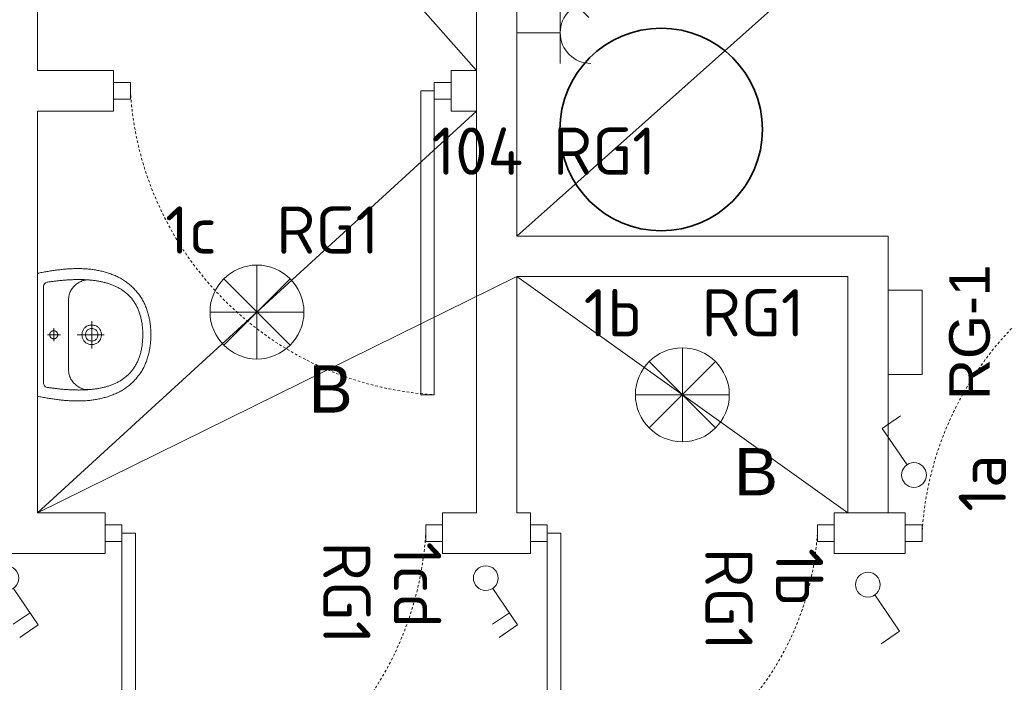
# Model space of a CAD drawing. Header units: millimetres. Extents: x -6697 to 21546, y -3389 to 18959.
# Tile 99 of 153: x 2969 to 3261, y 6495 to 6692. Entities that reach past the tile are written whole.
import ezdxf
from ezdxf.enums import TextEntityAlignment as Align

# ---------------------------------------------------------------- set-up
doc = ezdxf.new("R2010")
doc.units = ezdxf.units.MM
doc.linetypes.add('JIS_02_0.7', pattern=[1.35, 0.75, -0.6])
for name, color, linetype, lineweight in [('2DH_OBP', 51, 'Continuous', 35), ('oswietlenie opisy', 7, 'Continuous', 20), ('oswietlenie oprawy', 150, 'Continuous', 20), ('sciany_wew', 7, 'Continuous', 18), ('stolarka_mysz_drzwi', 7, 'Continuous', 5)]:
    doc.layers.add(name, color=color, linetype=linetype, lineweight=lineweight)
doc.layers.add('gniazda', color=7, linetype='Continuous', lineweight=13, true_color=0x2775b9)
doc.layers.add('sanitarka', color=7, linetype='Continuous', lineweight=5, true_color=0x666666)
doc.layers.add('pomocnicza', color=6, linetype='Continuous', lineweight=20, plot=False)
doc.styles.add('ISO', font='isocpeur.ttf')
doc.styles.get("Standard").update_dxf_attribs({"font": 'arial.ttf'})

# ---------------------------------------------------------------- blocks, each defined once
blk = doc.blocks.new('*U198')
at = {"layer": 'oswietlenie oprawy'}
blk.add_lwpolyline([(3.03, 2.07), (13.82, 9.42), (17.55, 3.95)], dxfattribs=at)
blk.add_circle((0, 0), 3.67, dxfattribs=at)
at = {"style": 'ISO', "flags": 8}
for tag, p in [('OBWOD_NUMER', (-10.85, -20.24)), ('ROZDZIELNICA_NR', (-10.85, -41.16))]:
    blk.add_attdef(tag, text='', height=14, dxfattribs=at).set_placement(p, align=Align.MIDDLE_LEFT)
blk = doc.blocks.new('umywalka60')
at = {"layer": 'sanitarka'}
blk.add_line((24.25, 6), (24.25, 6), dxfattribs=at)
for points in [[(45.51, 0), (22.8, 0), (0, 0), (-0.1, 0.42), (-0.19, 0.85), (-0.28, 1.28), (-0.36, 1.72), (-0.44, 2.15), (-0.52, 2.59), (-0.59, 3.03), (-0.67, 3.47), (-0.73, 3.92), (-0.8, 4.36), (-0.87, 4.8), (-0.93, 5.25), (-0.99, 5.69), (-1.05, 6.13), (-1.11, 6.57), (-1.17, 7.01), (-1.23, 7.45), (-1.29, 7.89), (-1.34, 8.32), (-1.4, 8.75), (-1.45, 9.17), (-1.49, 9.59), (-1.53, 10.01), (-1.57, 10.43), (-1.6, 10.85), (-1.63, 11.28), (-1.66, 11.7), (-1.68, 12.12), (-1.71, 12.54), (-1.72, 12.97), (-1.74, 13.39), (-1.75, 13.81), (-1.76, 14.24), (-1.76, 14.66), (-1.76, 15.09), (-1.75, 15.51), (-1.74, 15.93), (-1.73, 16.35), (-1.72, 16.78), (-1.69, 17.2), (-1.67, 17.62), (-1.64, 18.04), (-1.61, 18.47), (-1.57, 18.89), (-1.53, 19.31), (-1.48, 19.73), (-1.43, 20.14), (-1.37, 20.56), (-1.31, 20.98), (-1.24, 21.4), (-1.17, 21.81), (-1.09, 22.23), (-1.01, 22.64), (-0.92, 23.05), (-0.83, 23.47), (-0.74, 23.88), (-0.63, 24.29), (-0.52, 24.69), (-0.41, 25.1), (-0.29, 25.51), (-0.17, 25.91), (-0.04, 26.31), (0.1, 26.72), (0.24, 27.12), (0.39, 27.51), (0.55, 27.91), (0.71, 28.31), (0.87, 28.7), (1.05, 29.09), (1.05, 29.09), (1.23, 29.49), (1.43, 29.89), (1.63, 30.29), (1.83, 30.67), (2.05, 31.05), (2.27, 31.43), (2.49, 31.8), (2.73, 32.16), (2.97, 32.52), (3.21, 32.87), (3.47, 33.21), (3.73, 33.55), (4, 33.89), (4.27, 34.21), (4.55, 34.54), (4.84, 34.85), (5.14, 35.16), (5.44, 35.47), (5.75, 35.77), (6.06, 36.06), (6.38, 36.35), (6.71, 36.63), (7.05, 36.91), (7.4, 37.18), (7.75, 37.45), (8.1, 37.71), (8.47, 37.96), (8.84, 38.21), (9.22, 38.46), (9.58, 38.68), (9.94, 38.9), (10.31, 39.11), (10.68, 39.31), (11.06, 39.5), (11.45, 39.68), (11.84, 39.86), (12.23, 40.03), (12.63, 40.19), (13.03, 40.34), (13.43, 40.48), (13.84, 40.62), (14.25, 40.75), (14.67, 40.87), (15.09, 40.98), (15.51, 41.09), (15.93, 41.19), (16.35, 41.29), (16.78, 41.37), (17.2, 41.45), (17.63, 41.53), (18.06, 41.6), (18.49, 41.66), (18.92, 41.72), (19.35, 41.77), (19.78, 41.82), (20.21, 41.86), (20.63, 41.9), (21.06, 41.93), (21.49, 41.95), (21.91, 41.98), (22.33, 41.99), (22.75, 42.01), (22.75, 42.01), (23.18, 41.99), (23.6, 41.98), (24.02, 41.95), (24.45, 41.93), (24.88, 41.9), (25.3, 41.86), (25.73, 41.82), (26.16, 41.77), (26.59, 41.72), (27.02, 41.66), (27.45, 41.6), (27.88, 41.53), (28.31, 41.45), (28.73, 41.37), (29.16, 41.29), (29.58, 41.19), (30, 41.09), (30.42, 40.98), (30.84, 40.87), (31.25, 40.75), (31.67, 40.62), (32.07, 40.48), (32.48, 40.34), (32.88, 40.19), (33.28, 40.03), (33.67, 39.86), (34.06, 39.68), (34.45, 39.5), (34.83, 39.31), (35.2, 39.11), (35.57, 38.9), (35.93, 38.68), (36.29, 38.46), (36.29, 38.46), (36.67, 38.21), (37.04, 37.96), (37.41, 37.71), (37.76, 37.45), (38.11, 37.18), (38.46, 36.91), (38.79, 36.63), (39.12, 36.35), (39.45, 36.06), (39.76, 35.77), (40.07, 35.47), (40.37, 35.16), (40.67, 34.85), (40.96, 34.54), (41.24, 34.21), (41.51, 33.89), (41.78, 33.55), (42.04, 33.21), (42.3, 32.87), (42.54, 32.52), (42.78, 32.16), (43.02, 31.8), (43.24, 31.43), (43.46, 31.05), (43.68, 30.67), (43.88, 30.29), (44.08, 29.89), (44.28, 29.49), (44.46, 29.09), (44.46, 29.09), (44.64, 28.7), (44.8, 28.31), (44.96, 27.91), (45.12, 27.51), (45.27, 27.12), (45.41, 26.72), (45.55, 26.31), (45.68, 25.91), (45.8, 25.51), (45.92, 25.1), (46.03, 24.69), (46.14, 24.29), (46.25, 23.88), (46.34, 23.47), (46.43, 23.05), (46.52, 22.64), (46.6, 22.23), (46.68, 21.81), (46.75, 21.4), (46.82, 20.98), (46.88, 20.56), (46.94, 20.14), (46.99, 19.73), (47.03, 19.31), (47.08, 18.89), (47.12, 18.47), (47.15, 18.04), (47.18, 17.62), (47.2, 17.2), (47.22, 16.78), (47.24, 16.35), (47.25, 15.93), (47.26, 15.51), (47.27, 15.09), (47.27, 14.66), (47.26, 14.24), (47.26, 13.81), (47.25, 13.39), (47.23, 12.97), (47.22, 12.54), (47.19, 12.12), (47.17, 11.7), (47.14, 11.28), (47.11, 10.85), (47.08, 10.43), (47.04, 10.01), (47, 9.59), (46.96, 9.17), (46.91, 8.75), (46.91, 8.75), (46.85, 8.32), (46.79, 7.89), (46.74, 7.45), (46.68, 7.01), (46.62, 6.57), (46.56, 6.13), (46.5, 5.69), (46.44, 5.25), (46.37, 4.8), (46.31, 4.36), (46.24, 3.92), (46.17, 3.47), (46.1, 3.03), (46.02, 2.59), (45.95, 2.15), (45.87, 1.72), (45.78, 1.28), (45.69, 0.85), (45.6, 0.42)], [(22.75, 38.99), (23.24, 38.98), (23.72, 38.97), (24.19, 38.95), (24.66, 38.92), (25.12, 38.89), (25.57, 38.85), (26.01, 38.8), (26.45, 38.75), (26.87, 38.69), (27.3, 38.62), (27.71, 38.55), (28.12, 38.48), (28.52, 38.39), (28.92, 38.3), (29.3, 38.21), (29.69, 38.11), (30.06, 38), (30.43, 37.89), (30.79, 37.77), (31.15, 37.65), (31.5, 37.52), (31.84, 37.39), (32.17, 37.25), (32.5, 37.11), (32.83, 36.96), (33.15, 36.8), (33.46, 36.64), (33.76, 36.48), (34.06, 36.31), (34.36, 36.14), (34.64, 35.96), (34.93, 35.77), (35.2, 35.58), (35.47, 35.39), (35.74, 35.19), (36, 34.99), (36.25, 34.79), (36.5, 34.58), (36.74, 34.36), (36.98, 34.14), (37.21, 33.92), (37.44, 33.69), (37.66, 33.46), (37.87, 33.23), (38.08, 32.99), (38.29, 32.74), (38.49, 32.5), (38.68, 32.25), (38.88, 31.99), (39.06, 31.74), (39.24, 31.48), (39.42, 31.21), (39.59, 30.95), (39.75, 30.67), (39.92, 30.4), (40.07, 30.12), (40.23, 29.84), (40.37, 29.56), (40.52, 29.27), (40.66, 28.98), (40.79, 28.69), (40.92, 28.4), (41.05, 28.1), (41.17, 27.8), (41.29, 27.5), (41.4, 27.19), (41.51, 26.89), (41.62, 26.58), (41.72, 26.26), (41.82, 25.95), (41.91, 25.63), (42, 25.32), (42.09, 24.99), (42.17, 24.67), (42.25, 24.35), (42.32, 24.02), (42.4, 23.69), (42.46, 23.36), (42.53, 23.03), (42.59, 22.7), (42.65, 22.36), (42.71, 22.03), (42.76, 21.69), (42.81, 21.35), (42.85, 21.01), (42.89, 20.67), (42.93, 20.33), (42.97, 19.98), (43, 19.64), (43.03, 19.29), (43.06, 18.95), (43.09, 18.6), (43.11, 18.25), (43.13, 17.9), (43.14, 17.56), (43.16, 17.21), (43.17, 16.86), (43.18, 16.51), (43.19, 16.15), (43.19, 15.8), (43.19, 15.45), (43.19, 15.1), (43.19, 14.75), (43.19, 14.4), (43.18, 14.05), (43.17, 13.69), (43.16, 13.34), (43.15, 12.99), (43.14, 12.64), (43.12, 12.29), (43.1, 11.94), (43.08, 11.59), (43.06, 11.24), (43.04, 10.89), (43.01, 10.54), (42.99, 10.2), (42.96, 9.85), (42.93, 9.51), (42.9, 9.16), (42.87, 8.82), (42.83, 8.48), (42.8, 8.14), (42.76, 7.8), (42.73, 7.46), (42.69, 7.12), (42.65, 6.78), (42.61, 6.45), (42.57, 6.12), (42.53, 5.79), (42.48, 5.46), (42.44, 5.13), (42.4, 4.8), (42.35, 4.48), (42.31, 4.16), (42.26, 3.83), (42.21, 3.52), (42.21, 3.52), (41.99, 2.96), (41.66, 2.57), (41.21, 2.32), (40.61, 2.19), (22.75, 2.18), (4.9, 2.19), (4.3, 2.32), (3.85, 2.57), (3.52, 2.96), (3.29, 3.52), (3.25, 3.83), (3.2, 4.16), (3.16, 4.48), (3.11, 4.8), (3.07, 5.13), (3.02, 5.46), (2.98, 5.79), (2.94, 6.12), (2.9, 6.45), (2.86, 6.78), (2.82, 7.12), (2.78, 7.46), (2.75, 7.8), (2.71, 8.14), (2.68, 8.48), (2.64, 8.82), (2.61, 9.16), (2.58, 9.51), (2.55, 9.85), (2.52, 10.2), (2.5, 10.54), (2.47, 10.89), (2.45, 11.24), (2.43, 11.59), (2.41, 11.94), (2.39, 12.29), (2.37, 12.64), (2.36, 12.99), (2.35, 13.34), (2.34, 13.69), (2.33, 14.05), (2.32, 14.4), (2.32, 14.75), (2.31, 15.1), (2.31, 15.45), (2.32, 15.8), (2.32, 16.15), (2.33, 16.51), (2.34, 16.86), (2.35, 17.21), (2.36, 17.56), (2.38, 17.9), (2.4, 18.25), (2.42, 18.6), (2.45, 18.95), (2.48, 19.29), (2.51, 19.64), (2.54, 19.98), (2.58, 20.33), (2.62, 20.67), (2.66, 21.01), (2.7, 21.35), (2.75, 21.69), (2.8, 22.03), (2.86, 22.36), (2.92, 22.7), (2.98, 23.03), (3.04, 23.36), (3.11, 23.69), (3.18, 24.02), (3.26, 24.35), (3.34, 24.67), (3.42, 24.99), (3.51, 25.32), (3.6, 25.63), (3.69, 25.95), (3.79, 26.26), (3.89, 26.58), (4, 26.89), (4.11, 27.19), (4.22, 27.5), (4.34, 27.8), (4.46, 28.1), (4.59, 28.4), (4.72, 28.69), (4.85, 28.98), (4.99, 29.27), (5.14, 29.56), (5.28, 29.84), (5.44, 30.12), (5.59, 30.4), (5.75, 30.67), (5.92, 30.95), (6.09, 31.21), (6.27, 31.48), (6.45, 31.74), (6.63, 31.99), (6.82, 32.25), (7.02, 32.5), (7.22, 32.74), (7.43, 32.99), (7.64, 33.23), (7.85, 33.46), (8.07, 33.69), (8.3, 33.92), (8.53, 34.14), (8.77, 34.36), (9.01, 34.58), (9.26, 34.79), (9.51, 34.99), (9.77, 35.19), (10.04, 35.39), (10.31, 35.58), (10.58, 35.77), (10.86, 35.96), (11.15, 36.14), (11.45, 36.31), (11.75, 36.48), (12.05, 36.64), (12.36, 36.8), (12.68, 36.96), (13, 37.11), (13.33, 37.25), (13.67, 37.39), (14.01, 37.52), (14.36, 37.65), (14.72, 37.77), (15.08, 37.89), (15.45, 38), (15.82, 38.11), (16.2, 38.21), (16.59, 38.3), (16.99, 38.39), (17.39, 38.48), (17.8, 38.55), (18.21, 38.62), (18.64, 38.69), (19.06, 38.75), (19.5, 38.8), (19.94, 38.85), (20.39, 38.89), (20.85, 38.92), (21.32, 38.95), (21.79, 38.97), (22.27, 38.98), (22.75, 38.99)], [(26.36, 20.05), (26.34, 20.41), (26.3, 20.75), (26.23, 21.08), (26.14, 21.38), (26.03, 21.66), (25.9, 21.93), (25.74, 22.17), (25.57, 22.4), (25.38, 22.61), (25.18, 22.8), (24.96, 22.97), (24.73, 23.12), (24.49, 23.25), (24.24, 23.37), (23.98, 23.46), (23.71, 23.54), (23.44, 23.59), (23.17, 23.63), (22.89, 23.65), (22.62, 23.65), (22.34, 23.63), (22.07, 23.59), (21.8, 23.54), (21.53, 23.46), (21.27, 23.37), (21.02, 23.25), (20.78, 23.12), (20.55, 22.97), (20.33, 22.8), (20.13, 22.61), (19.94, 22.4), (19.77, 22.17), (19.61, 21.93), (19.48, 21.66), (19.37, 21.38), (19.28, 21.07), (19.21, 20.75), (19.17, 20.41), (19.15, 20.05), (19.17, 19.69), (19.21, 19.35), (19.28, 19.03), (19.37, 18.73), (19.48, 18.44), (19.61, 18.18), (19.77, 17.93), (19.94, 17.7), (20.13, 17.5), (20.33, 17.31), (20.55, 17.14), (20.78, 16.98), (21.02, 16.85), (21.27, 16.74), (21.53, 16.64), (21.8, 16.57), (22.07, 16.51), (22.34, 16.47), (22.62, 16.45), (22.89, 16.45), (23.17, 16.47), (23.44, 16.51), (23.71, 16.57), (23.98, 16.64), (24.24, 16.74), (24.49, 16.85), (24.73, 16.98), (24.96, 17.14), (25.18, 17.31), (25.38, 17.5), (25.57, 17.7), (25.74, 17.93), (25.9, 18.18), (26.03, 18.44), (26.14, 18.73), (26.23, 19.03), (26.3, 19.35), (26.34, 19.69), (26.36, 20.05)], [(25.05, 20.05), (25.03, 20.42), (24.96, 20.76), (24.86, 21.06), (24.71, 21.33), (24.54, 21.57), (24.34, 21.78), (24.11, 21.95), (23.86, 22.1), (23.6, 22.21), (23.32, 22.29), (23.04, 22.34), (22.75, 22.35), (22.47, 22.34), (22.18, 22.29), (21.91, 22.21), (21.65, 22.1), (21.4, 21.95), (21.17, 21.78), (20.97, 21.57), (20.8, 21.33), (20.65, 21.06), (20.55, 20.76), (20.48, 20.42), (20.45, 20.05), (20.48, 19.68), (20.55, 19.35), (20.65, 19.05), (20.8, 18.77), (20.97, 18.53), (21.17, 18.33), (21.4, 18.15), (21.65, 18.01), (21.91, 17.9), (22.19, 17.82), (22.47, 17.77), (22.75, 17.75), (23.04, 17.77), (23.32, 17.82), (23.6, 17.9), (23.86, 18.01), (24.11, 18.15), (24.34, 18.33), (24.54, 18.53), (24.71, 18.77), (24.86, 19.05), (24.96, 19.35), (25.03, 19.69), (25.05, 20.05)], [(24.25, 6), (24.25, 5.98), (24.25, 5.96), (24.25, 5.94), (24.25, 5.92), (24.25, 5.9), (24.25, 5.88), (24.25, 5.85), (24.25, 5.83), (24.24, 5.81), (24.24, 5.79), (24.24, 5.77), (24.23, 5.75), (24.23, 5.73), (24.23, 5.71), (24.22, 5.69), (24.22, 5.67), (24.21, 5.64), (24.21, 5.62), (24.2, 5.6), (24.2, 5.58), (24.19, 5.56), (24.18, 5.54), (24.18, 5.52), (24.17, 5.5), (24.16, 5.48), (24.15, 5.46), (24.15, 5.44), (24.14, 5.42), (24.13, 5.4), (24.12, 5.38), (24.11, 5.36), (24.1, 5.35), (24.09, 5.33), (24.09, 5.31), (24.08, 5.29), (24.07, 5.27), (24.05, 5.25), (24.04, 5.23), (24.03, 5.22), (24.02, 5.2), (24.01, 5.18), (24, 5.16), (23.99, 5.14), (23.97, 5.13), (23.96, 5.11), (23.95, 5.09), (23.94, 5.08), (23.92, 5.06), (23.91, 5.04), (23.9, 5.03), (23.88, 5.01), (23.87, 4.99), (23.85, 4.98), (23.84, 4.96), (23.82, 4.95), (23.81, 4.93), (23.79, 4.92), (23.78, 4.9), (23.76, 4.89), (23.75, 4.88), (23.73, 4.86), (23.71, 4.85), (23.7, 4.83), (23.68, 4.82), (23.67, 4.81), (23.65, 4.8), (23.63, 4.78), (23.61, 4.77), (23.6, 4.76), (23.58, 4.75), (23.56, 4.74), (23.54, 4.72), (23.52, 4.71), (23.51, 4.7), (23.49, 4.69), (23.47, 4.68), (23.45, 4.67), (23.43, 4.66), (23.41, 4.65), (23.39, 4.64), (23.37, 4.63), (23.35, 4.63), (23.34, 4.62), (23.32, 4.61), (23.3, 4.6), (23.28, 4.59), (23.26, 4.59), (23.24, 4.58), (23.22, 4.57), (23.2, 4.57), (23.18, 4.56), (23.15, 4.55), (23.13, 4.55), (23.11, 4.54), (23.09, 4.54), (23.07, 4.53), (23.05, 4.53), (23.03, 4.53), (23.01, 4.52), (22.99, 4.52), (22.97, 4.52), (22.95, 4.51), (22.93, 4.51), (22.9, 4.51), (22.88, 4.51), (22.86, 4.5), (22.84, 4.5), (22.82, 4.5), (22.8, 4.5), (22.78, 4.5), (22.76, 4.5), (22.74, 4.5), (22.71, 4.5), (22.69, 4.5), (22.67, 4.5), (22.65, 4.5), (22.63, 4.51), (22.61, 4.51), (22.59, 4.51), (22.57, 4.51), (22.54, 4.52), (22.52, 4.52), (22.5, 4.52), (22.48, 4.53), (22.46, 4.53), (22.44, 4.53), (22.42, 4.54), (22.4, 4.54), (22.38, 4.55), (22.36, 4.55), (22.34, 4.56), (22.32, 4.57), (22.3, 4.57), (22.28, 4.58), (22.26, 4.59), (22.24, 4.59), (22.22, 4.6), (22.2, 4.61), (22.18, 4.62), (22.16, 4.62), (22.14, 4.63), (22.12, 4.64), (22.1, 4.65), (22.08, 4.66), (22.06, 4.67), (22.04, 4.68), (22.02, 4.69), (22.01, 4.7), (21.99, 4.71), (21.97, 4.72), (21.95, 4.73), (21.93, 4.74), (21.92, 4.76), (21.9, 4.77), (21.88, 4.78), (21.86, 4.79), (21.85, 4.81), (21.83, 4.82), (21.81, 4.83), (21.8, 4.85), (21.78, 4.86), (21.76, 4.87), (21.75, 4.89), (21.73, 4.9), (21.72, 4.92), (21.7, 4.93), (21.69, 4.95), (21.67, 4.96), (21.66, 4.98), (21.64, 4.99), (21.63, 5.01), (21.62, 5.02), (21.6, 5.04), (21.59, 5.06), (21.58, 5.07), (21.56, 5.09), (21.55, 5.11), (21.54, 5.12), (21.52, 5.14), (21.51, 5.16), (21.5, 5.18), (21.49, 5.19), (21.48, 5.21), (21.47, 5.23), (21.46, 5.25), (21.45, 5.27), (21.44, 5.29), (21.43, 5.3), (21.42, 5.32), (21.41, 5.34), (21.4, 5.36), (21.39, 5.38), (21.38, 5.4), (21.37, 5.42), (21.36, 5.44), (21.36, 5.46), (21.35, 5.48), (21.34, 5.5), (21.33, 5.52), (21.33, 5.54), (21.32, 5.56), (21.31, 5.58), (21.31, 5.6), (21.3, 5.62), (21.3, 5.64), (21.29, 5.66), (21.29, 5.68), (21.28, 5.7), (21.28, 5.72), (21.28, 5.75), (21.27, 5.77), (21.27, 5.79), (21.27, 5.81), (21.26, 5.83), (21.26, 5.85), (21.26, 5.87), (21.26, 5.89), (21.26, 5.91), (21.26, 5.93), (21.26, 5.96), (21.25, 5.98), (21.25, 6), (21.25, 6.02), (21.25, 6.04), (21.26, 6.06), (21.26, 6.08), (21.26, 6.1), (21.26, 6.13), (21.26, 6.15), (21.26, 6.17), (21.27, 6.19), (21.27, 6.21), (21.27, 6.23), (21.28, 6.25), (21.28, 6.27), (21.28, 6.29), (21.29, 6.31), (21.29, 6.34), (21.3, 6.36), (21.3, 6.38), (21.31, 6.4), (21.31, 6.42), (21.32, 6.44), (21.33, 6.46), (21.33, 6.48), (21.34, 6.5), (21.35, 6.52), (21.35, 6.54), (21.36, 6.56), (21.37, 6.58), (21.38, 6.6), (21.39, 6.62), (21.4, 6.64), (21.4, 6.66), (21.41, 6.67), (21.42, 6.69), (21.43, 6.71), (21.44, 6.73), (21.45, 6.75), (21.47, 6.77), (21.48, 6.79), (21.49, 6.8), (21.5, 6.82), (21.51, 6.84), (21.52, 6.86), (21.53, 6.87), (21.55, 6.89), (21.56, 6.91), (21.57, 6.92), (21.59, 6.94), (21.6, 6.96), (21.61, 6.97), (21.63, 6.99), (21.64, 7.01), (21.66, 7.02), (21.67, 7.04), (21.68, 7.05), (21.7, 7.07), (21.72, 7.08), (21.73, 7.1), (21.75, 7.11), (21.76, 7.13), (21.78, 7.14), (21.79, 7.15), (21.81, 7.17), (21.83, 7.18), (21.84, 7.19), (21.86, 7.21), (21.88, 7.22), (21.9, 7.23), (21.91, 7.24), (21.93, 7.25), (21.95, 7.27), (21.97, 7.28), (21.98, 7.29), (22, 7.3), (22.02, 7.31), (22.04, 7.32), (22.06, 7.33), (22.08, 7.34), (22.1, 7.35), (22.12, 7.36), (22.13, 7.37), (22.15, 7.38), (22.17, 7.38), (22.19, 7.39), (22.21, 7.4), (22.23, 7.41), (22.25, 7.41), (22.27, 7.42), (22.29, 7.43), (22.31, 7.43), (22.33, 7.44), (22.35, 7.45), (22.37, 7.45), (22.4, 7.46), (22.42, 7.46), (22.44, 7.47), (22.46, 7.47), (22.48, 7.47), (22.5, 7.48), (22.52, 7.48), (22.54, 7.49), (22.56, 7.49), (22.58, 7.49), (22.6, 7.49), (22.63, 7.5), (22.65, 7.5), (22.67, 7.5), (22.69, 7.5), (22.71, 7.5), (22.73, 7.5), (22.75, 7.5), (22.77, 7.5), (22.8, 7.5), (22.82, 7.5), (22.84, 7.5), (22.86, 7.5), (22.88, 7.5), (22.9, 7.49), (22.92, 7.49), (22.94, 7.49), (22.96, 7.49), (22.99, 7.48), (23.01, 7.48), (23.03, 7.48), (23.05, 7.47), (23.07, 7.47), (23.09, 7.46), (23.11, 7.46), (23.13, 7.45), (23.15, 7.45), (23.17, 7.44), (23.19, 7.44), (23.21, 7.43), (23.23, 7.42), (23.25, 7.42), (23.27, 7.41), (23.29, 7.4), (23.31, 7.39), (23.33, 7.39), (23.35, 7.38), (23.37, 7.37), (23.39, 7.36), (23.41, 7.35), (23.43, 7.34), (23.45, 7.33), (23.47, 7.32), (23.48, 7.31), (23.5, 7.3), (23.52, 7.29), (23.54, 7.28), (23.56, 7.27), (23.58, 7.26), (23.59, 7.24), (23.61, 7.23), (23.63, 7.22), (23.64, 7.21), (23.66, 7.2), (23.68, 7.18), (23.7, 7.17), (23.71, 7.16), (23.73, 7.14), (23.74, 7.13), (23.76, 7.11), (23.78, 7.1), (23.79, 7.08), (23.81, 7.07), (23.82, 7.06), (23.84, 7.04), (23.85, 7.02), (23.87, 7.01), (23.88, 6.99), (23.89, 6.98), (23.91, 6.96), (23.92, 6.94), (23.93, 6.93), (23.95, 6.91), (23.96, 6.89), (23.97, 6.88), (23.98, 6.86), (24, 6.84), (24.01, 6.82), (24.02, 6.81), (24.03, 6.79), (24.04, 6.77), (24.05, 6.75), (24.06, 6.73), (24.07, 6.72), (24.08, 6.7), (24.09, 6.68), (24.1, 6.66), (24.11, 6.64), (24.12, 6.62), (24.13, 6.6), (24.14, 6.58), (24.15, 6.56), (24.15, 6.54), (24.16, 6.52), (24.17, 6.5), (24.18, 6.48), (24.18, 6.46), (24.19, 6.44), (24.19, 6.42), (24.2, 6.4), (24.21, 6.38), (24.21, 6.36), (24.22, 6.34), (24.22, 6.32), (24.22, 6.3), (24.23, 6.28), (24.23, 6.26), (24.24, 6.24), (24.24, 6.21), (24.24, 6.19), (24.24, 6.17), (24.25, 6.15), (24.25, 6.13), (24.25, 6.11), (24.25, 6.09), (24.25, 6.07), (24.25, 6.05), (24.25, 6.02), (24.25, 6)]]:
    blk.add_lwpolyline(points, close=True, dxfattribs=at)
for points in [[(22.75, 24.73), (22.75, 14.72)], [(9.86, 11.5), (9.37, 11.52), (8.9, 11.56), (8.44, 11.63), (8, 11.73), (7.57, 11.86), (7.16, 12), (6.76, 12.17), (6.38, 12.36), (6.02, 12.58), (5.67, 12.8), (5.34, 13.05), (5.02, 13.31), (4.73, 13.58), (4.44, 13.87), (4.18, 14.17), (3.93, 14.48), (3.71, 14.8), (3.5, 15.12), (3.3, 15.45), (3.13, 15.79), (2.98, 16.12), (2.84, 16.46), (2.72, 16.8), (2.63, 17.14), (2.55, 17.47), (2.49, 17.8), (2.45, 18.13), (2.44, 18.45), (2.44, 18.76), (2.46, 19.06)], [(27.85, 20.08), (17.66, 20.08)], [(43.05, 19.06), (43.07, 18.76), (43.07, 18.45), (43.06, 18.13), (43.02, 17.8), (42.96, 17.47), (42.88, 17.14), (42.79, 16.8), (42.67, 16.46), (42.53, 16.12), (42.38, 15.79), (42.2, 15.45), (42.01, 15.12), (41.8, 14.8), (41.57, 14.48), (41.33, 14.17), (41.07, 13.87), (40.78, 13.58), (40.49, 13.31), (40.17, 13.05), (39.84, 12.8), (39.49, 12.58), (39.13, 12.36), (38.75, 12.17), (38.35, 12), (37.94, 11.86), (37.51, 11.73), (37.07, 11.63), (36.61, 11.56), (36.14, 11.52), (35.65, 11.5)], [(35.65, 11.5), (22.75, 11.5), (9.86, 11.5)], [(22.75, 8.53), (22.75, 3.69)], [(20.33, 6), (25.19, 6)]]:
    blk.add_lwpolyline(points, dxfattribs=at)
blk = doc.blocks.new('*U152')
at = {"layer": 'stolarka_mysz_drzwi'}
for points in [[(-9, 0), (-9, 90), (-5, 90), (-5, 0)], [(-95, -2.5), (-100, -2.5), (-100, 2.5), (-95, 2.5)], [(0, -2.5), (-5, -2.5), (-5, 2.5), (0, 2.5)]]:
    blk.add_lwpolyline(points, close=True, dxfattribs=at)
at = {"layer": 'stolarka_mysz_drzwi', "linetype": 'JIS_02_0.7'}
blk.add_arc((0.76, -5.76), 95.93, 93.4421, 176.5579, dxfattribs=at)
at = {"style": 'ISO', "flags": 9}
for tag, p in [('MATERIAL', (167.97, -34.59)), ('KOLOR_DRZWI', (168.38, -55.85)), ('WYPELNIENIE_DRZWI', (168.01, -77.63))]:
    blk.add_attdef(tag, p, '', height=14, dxfattribs=at)
blk = doc.blocks.new('*U153')
at = {"layer": 'stolarka_mysz_drzwi'}
for points in [[(9, 0), (9, 90), (5, 90), (5, 0)], [(0, -2.5), (5, -2.5), (5, 2.5), (0, 2.5)], [(95, -2.5), (100, -2.5), (100, 2.5), (95, 2.5)]]:
    blk.add_lwpolyline(points, close=True, dxfattribs=at)
at = {"layer": 'stolarka_mysz_drzwi', "linetype": 'JIS_02_0.7'}
blk.add_arc((-0.76, -5.76), 95.93, 3.4421, 86.5579, dxfattribs=at)
at = {"style": 'ISO', "flags": 9}
for tag, p in [('MATERIAL', (267.97, -34.59)), ('KOLOR_DRZWI', (268.38, -55.85)), ('WYPELNIENIE_DRZWI', (268.01, -77.63))]:
    blk.add_attdef(tag, p, '', height=14, dxfattribs=at)
blk = doc.blocks.new('*U313')
at = {"layer": 'stolarka_mysz_drzwi'}
for points in [[(-9, 0), (-9, 90), (-5, 90), (-5, 0)], [(-95, -2.5), (-100, -2.5), (-100, 2.5), (-95, 2.5)], [(0, -2.5), (-5, -2.5), (-5, 2.5), (0, 2.5)]]:
    blk.add_lwpolyline(points, close=True, dxfattribs=at)
at = {"layer": 'stolarka_mysz_drzwi', "linetype": 'JIS_02_0.7'}
blk.add_arc((0.76, -5.76), 95.93, 93.4421, 176.5579, dxfattribs=at)
at = {"style": 'ISO', "flags": 9}
for tag, p in [('MATERIAL', (167.97, -34.59)), ('KOLOR_DRZWI', (168.38, -55.85)), ('WYPELNIENIE_DRZWI', (168.01, -77.63))]:
    blk.add_attdef(tag, p, '', height=14, dxfattribs=at)
blk = doc.blocks.new('*U155')
at = {"layer": 'stolarka_mysz_drzwi'}
for points in [[(-9, 0), (-9, 80), (-5, 80), (-5, 0)], [(-85, -2.5), (-90, -2.5), (-90, 2.5), (-85, 2.5)], [(0, -2.5), (-5, -2.5), (-5, 2.5), (0, 2.5)]]:
    blk.add_lwpolyline(points, close=True, dxfattribs=at)
at = {"layer": 'stolarka_mysz_drzwi', "linetype": 'JIS_02_0.7'}
blk.add_arc((0.12, -5.12), 85.27, 93.4421, 176.5579, dxfattribs=at)
at = {"style": 'ISO', "flags": 9}
for tag, p in [('MATERIAL', (167.97, -34.59)), ('KOLOR_DRZWI', (168.38, -55.85)), ('WYPELNIENIE_DRZWI', (168.01, -77.63))]:
    blk.add_attdef(tag, p, '', height=14, dxfattribs=at)
blk = doc.blocks.new('parter')
at = {"layer": '2DH_OBP'}
blk.add_circle((734.73, 1093.58), 30, dxfattribs=at)
at = {"layer": 'sciany_wew'}
for points in [[(550, 1111), (550, 1258), (680, 1258)], [(680, 1258), (680, 1111)], [(692, 1062), (692, 1258)], [(550, 1099), (572.5, 1099), (572.5, 1111), (550, 1111)], [(680, 1099), (672.5, 1099), (672.5, 1111), (680, 1111)], [(550, 980), (550, 1099)], [(680, 1099), (680, 980)], [(802, 980), (802, 1062), (692, 1062)], [(692, 980), (692, 1050)], [(790, 980), (790, 1050), (692, 1050)], [(550, 980), (560, 980)], [(550, 968), (570, 968), (570, 980), (550, 980)], [(670, 980), (680, 980)], [(680, 968), (670, 968), (670, 980), (680, 980)], [(692, 980), (696, 980), (696, 968), (670, 968)], [(807, 980), (807, 968), (786, 968), (786, 980), (790, 980)], [(807, 980), (802, 980)], [(528, 968), (560, 968)]]:
    blk.add_lwpolyline(points, dxfattribs=at)
at = {"layer": 'sanitarka', "xscale": -0.8, "yscale": 0.8, "zscale": 0.8, "rotation": 270}
blk.add_blockref('umywalka60', (550, 1014.56), dxfattribs=at)
at = {"layer": 'sciany_wew', "rotation": 180}
for name, p in [('*U153', (672.5, 1105)), ('*U152', (570, 974)), ('*U155', (696, 974))]:
    blk.add_blockref(name, p, dxfattribs=at)
at = {"layer": 'sciany_wew'}
blk.add_blockref('*U313', (907, 974), dxfattribs=at)
blk = doc.blocks.new('zarowa')
at = {"layer": 'oswietlenie oprawy', "color": 152, "true_color": 0x2776bb}
for p, q in [((-6.78, -6.78), (6.78, 6.78)), ((6.78, -6.78), (-6.78, 6.78))]:
    blk.add_line(p, q, dxfattribs=at)
blk.add_circle((0, 0), 9.58, dxfattribs=at)
blk = doc.blocks.new('*U240')
at = {"layer": 'pomocnicza'}
blk.add_lwpolyline([(0, 0), (0, 13.92), (0, -13.92), (0, 0), (13.92, 0), (-13.92, 0)], dxfattribs=at)
at = {"layer": 'oswietlenie oprawy', "xscale": 1.451999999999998, "yscale": 1.451999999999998, "zscale": 1.451999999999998, "rotation": 90}
blk.add_blockref('zarowa', (0, 0), dxfattribs=at)
at = {"style": 'ISO', "flags": 8}
blk.add_attdef('OBWOD_NR', text='', height=14, dxfattribs=at).set_placement((-11.89, 13.08), align=Align.BOTTOM_RIGHT)
at = {"layer": 'oswietlenie opisy', "color": 1, "true_color": 0xff0000, "insert": (15.31, -15.79), "char_height": 14, "width": 49.316, "attachment_point": 1}
blk.add_mtext('{\\C256;B}', dxfattribs=at)
at = {"layer": 'oswietlenie opisy', "style": 'ISO', "flags": 8}
blk.add_attdef('ROZDZIELNIA_NR', text='', height=14, dxfattribs=at).set_placement((5.73, 13.08), align=Align.BOTTOM_LEFT)
blk = doc.blocks.new('*U242')
at = {"layer": 'pomocnicza'}
blk.add_lwpolyline([(0, 0), (0, 13.92), (0, -13.92), (0, 0), (13.92, 0), (-13.92, 0)], dxfattribs=at)
at = {"layer": 'oswietlenie oprawy', "xscale": 1.451999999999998, "yscale": 1.451999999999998, "zscale": 1.451999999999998, "rotation": 90}
blk.add_blockref('zarowa', (0, 0), dxfattribs=at)
at = {"style": 'ISO', "flags": 8}
blk.add_attdef('OBWOD_NR', text='', height=14, dxfattribs=at).set_placement((-11.89, 13.08), align=Align.BOTTOM_RIGHT)
at = {"layer": 'oswietlenie opisy', "color": 1, "true_color": 0xff0000, "insert": (15.31, -15.79), "char_height": 14, "width": 49.316, "attachment_point": 1}
blk.add_mtext('{\\C256;B}', dxfattribs=at)
at = {"layer": 'oswietlenie opisy', "style": 'ISO', "flags": 8}
blk.add_attdef('ROZDZIELNIA_NR', text='', height=14, dxfattribs=at).set_placement((5.73, 13.08), align=Align.BOTTOM_LEFT)
blk = doc.blocks.new('WLACZNIK')
at = {"layer": 'oswietlenie oprawy', "color": 152, "ltscale": 3, "true_color": 0x2776bb}
for points in [[(-1.98, 8.77), (-4.71, 6.91)], [(-1.02, 6.83), (-3.5, 5.14)]]:
    blk.add_lwpolyline(points, dxfattribs=at)
blk.add_lwpolyline([(-1.03, 1.52), (-4.71, 6.91, 1.045323)], format="xyb", dxfattribs=at)
blk.add_circle((0, 0), 1.83, dxfattribs=at)
blk = doc.blocks.new('*U243')
at = {"layer": 'oswietlenie oprawy', "xscale": 2, "yscale": 2, "zscale": 2, "rotation": 270}
blk.add_blockref('WLACZNIK', (0, 0), dxfattribs=at)
at = {"style": 'ISO', "flags": 8}
for tag, p in [('OBWOD_NUMER', (-10.85, -20.24)), ('ROZDZIELNICA_NR', (-10.85, -41.16))]:
    blk.add_attdef(tag, text='', height=14, dxfattribs=at).set_placement(p, align=Align.MIDDLE_LEFT)
blk = doc.blocks.new('GNIAZDO 220')
at = {"layer": 'gniazda', "color": 152, "true_color": 0x2776bb}
for p, q in [((0, 0), (0, -12.83)), ((-9.1, -12.83), (9.1, -12.83))]:
    blk.add_line(p, q, dxfattribs=at)
blk.add_arc((0, -21.93), 9.1, 0, 180, dxfattribs=at)
blk = doc.blocks.new('*U267')
at = {"layer": 'oswietlenie opisy'}
blk.add_lwpolyline([(21.33, 4.55), (14.23, 11.65)], dxfattribs=at)
at = {"layer": 'gniazda', "rotation": 89.99999999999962}
blk.add_blockref('GNIAZDO 220', (0, 0), dxfattribs=at)
at = {"color": 7, "style": 'ISO', "flags": 12}
blk.add_attdef('NR_OBWODU_GNIAZD', text='', height=14, dxfattribs=at).set_placement((7.93, -35.07), align=Align.MIDDLE_CENTER)
at = {"layer": 'gniazda', "color": 7, "insert": (10.54, 14.85), "char_height": 6, "width": 49.316, "attachment_point": 1, "rotation": 90}
blk.add_mtext('3', dxfattribs=at)

msp = doc.modelspace()

# ---------------------------------------------------------------- linework, layer by layer
at = {"layer": 'oswietlenie oprawy'}
msp.add_lwpolyline([(3226.7, 6611.56), (3236.7, 6611.56), (3236.7, 6586.56), (3226.7, 6586.56)], dxfattribs=at)
at = {"layer": 'pomocnicza'}
msp.add_lwpolyline([(2974.7, 6823.56), (3104.7, 6676.56), (3104.7, 6664.56), (2974.7, 6545.56), (3116.7, 6615.56), (3214.7, 6545.56), (3226.7, 6545.56), (3226.7, 6627.56), (3116.7, 6627.56), (3336.7, 6823.56), (3348.7, 6823.56), (3468.7, 6545.56)], dxfattribs=at)

# ---------------------------------------------------------------- block references
ref = msp.add_blockref('*U242', (3039.7, 6605.06))
ref.add_attrib('ROZDZIELNIA_NR', 'RG1', dxfattribs={"layer": 'oswietlenie opisy', "height": 14, "style": 'ISO'}).set_placement((3045.43, 6618.14), align=Align.BOTTOM_LEFT)
ref.add_attrib('OBWOD_NR', '1c', dxfattribs={"height": 14, "style": 'ISO'}).set_placement((3027.81, 6618.14), align=Align.BOTTOM_RIGHT)
ref = msp.add_blockref('*U240', (3165.7, 6580.56))
ref.add_attrib('ROZDZIELNIA_NR', 'RG1', dxfattribs={"layer": 'oswietlenie opisy', "height": 14, "style": 'ISO'}).set_placement((3171.43, 6593.64), align=Align.BOTTOM_LEFT)
ref.add_attrib('OBWOD_NR', '1b', dxfattribs={"height": 14, "style": 'ISO'}).set_placement((3153.81, 6593.64), align=Align.BOTTOM_RIGHT)
ref = msp.add_blockref('*U198', (3234.32, 6556.78), dxfattribs=dict(rotation=90))
ref.add_attrib('OBWOD_NUMER', '1a', dxfattribs={"height": 14, "rotation": 90, "style": 'ISO'}).set_placement((3254.56, 6545.93), align=Align.MIDDLE_LEFT)
ref.add_attrib('ROZDZIELNICA_NR', 'RG1', dxfattribs={"height": 14, "rotation": 90, "style": 'ISO'}).set_placement((3275.48, 6545.93), align=Align.MIDDLE_LEFT)
ref = msp.add_blockref('*U243', (2965.47, 6526.24), dxfattribs=dict(rotation=270))
ref.add_attrib('OBWOD_NUMER', '3cd', dxfattribs={"height": 14, "rotation": 270, "style": 'ISO'}).set_placement((2945.24, 6537.08), align=Align.MIDDLE_LEFT)
ref.add_attrib('ROZDZIELNICA_NR', 'RG1', dxfattribs={"height": 14, "rotation": 270, "style": 'ISO'}).set_placement((2924.32, 6537.08), align=Align.MIDDLE_LEFT)
ref = msp.add_blockref('*U243', (3107.47, 6526.24), dxfattribs=dict(rotation=270))
ref.add_attrib('OBWOD_NUMER', '1cd', dxfattribs={"height": 14, "rotation": 270, "style": 'ISO'}).set_placement((3087.24, 6537.08), align=Align.MIDDLE_LEFT)
ref.add_attrib('ROZDZIELNICA_NR', 'RG1', dxfattribs={"height": 14, "rotation": 270, "style": 'ISO'}).set_placement((3066.32, 6537.08), align=Align.MIDDLE_LEFT)
ref = msp.add_blockref('*U198', (3220.65, 6524.32), dxfattribs=dict(rotation=270))
ref.add_attrib('OBWOD_NUMER', '1b', dxfattribs={"height": 14, "rotation": 270, "style": 'ISO'}).set_placement((3200.42, 6535.17), align=Align.MIDDLE_LEFT)
ref.add_attrib('ROZDZIELNICA_NR', 'RG1', dxfattribs={"height": 14, "rotation": 270, "style": 'ISO'}).set_placement((3179.5, 6535.17), align=Align.MIDDLE_LEFT)
at = {"layer": 'gniazda'}
ref = msp.add_blockref('*U267', (3116.7, 6687.78), dxfattribs=at)
ref.add_attrib('NR_OBWODU_GNIAZD', '104 RG1', dxfattribs={"layer": '0', "color": 7, "height": 14, "style": 'ISO'}).set_placement((3124.63, 6652.71), align=Align.MIDDLE_CENTER)
at = {"layer": 'sciany_wew'}
msp.add_blockref('parter', (2424.7, 5565.56), dxfattribs=at)

# ---------------------------------------------------------------- texts
at = {"layer": 'oswietlenie opisy', "insert": (3244.75, 6599.06), "char_height": 12, "width": 49.316, "attachment_point": 2, "rotation": 90}
msp.add_mtext('RG-1', dxfattribs=at)

doc.saveas('drawing.dxf')
